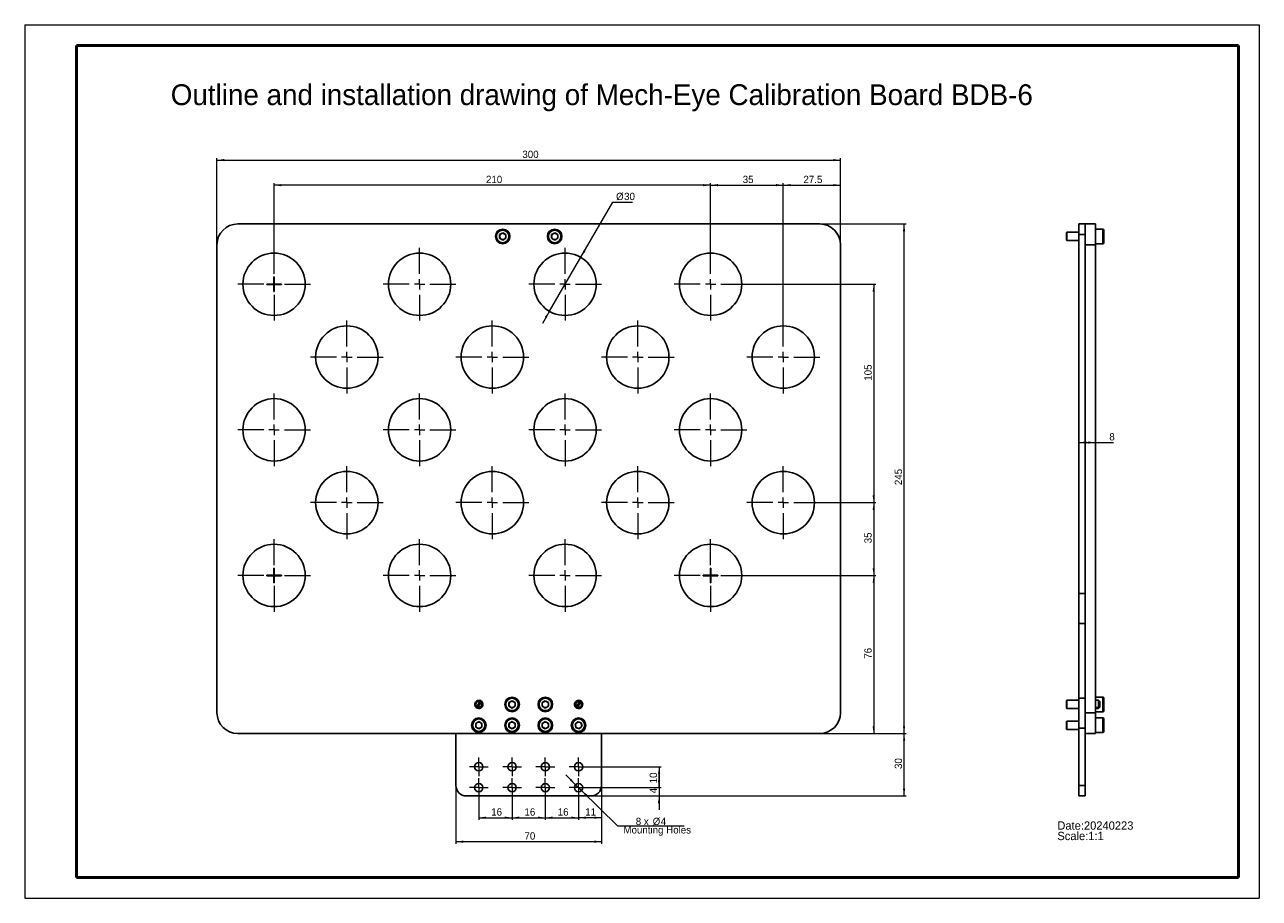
# Model space of a CAD drawing. Header units: millimetres. Extents: x 0 to 594, y 0 to 420.
import ezdxf

# ---------------------------------------------------------------- set-up
doc = ezdxf.new("R2010")
doc.units = ezdxf.units.MM
doc.layers.get('0').update_dxf_attribs({"lineweight": 18})
for name, color, linetype, lineweight in [('FORMAT', 7, 'Continuous', 18), ('LAYER1', 3, 'Continuous', 18), ('LAYER2', 2, 'Continuous', 18)]:
    doc.layers.add(name, color=color, linetype=linetype, lineweight=lineweight)
doc.styles.add('SLDTEXTSTYLE0', font='txt')
doc.styles.add('SLDTEXTSTYLE1', font='txt')
doc.dimstyles.new('SLDDIMSTYLE0', dxfattribs={"dimtxt": 3.5, "dimasz": 3.5, "dimexe": 0, "dimexo": 0.0625, "dimgap": 0.875, "dimtad": 1, "dimdec": 1, "dimrnd": 1e-09, "dimzin": 12, "dimdsep": 46, "dimtxsty": 'SLDTEXTSTYLE1', "dimcen": 0.09, "dimdle": 7, "dimadec": 0, "dimazin": 3, "dimtfac": 1, "dimtofl": 0, "dimtmove": 0, "dimatfit": 3, "dimfxl": 0, "dimfrac": 2, "dimtolj": 1, "dimarcsym": 0})
doc.dimstyles.new('SLDDIMSTYLE1', dxfattribs={"dimtxt": 3.5, "dimasz": 3.5, "dimexe": 0, "dimexo": 0.0625, "dimgap": 0.875, "dimtad": 1, "dimdec": 1, "dimrnd": 1e-09, "dimzin": 12, "dimdsep": 46, "dimtxsty": 'SLDTEXTSTYLE1', "dimcen": 0.09, "dimdle": 7, "dimadec": 0, "dimazin": 3, "dimtfac": 1, "dimtmove": 0, "dimatfit": 0, "dimfxl": 0, "dimfrac": 2, "dimtolj": 1, "dimarcsym": 0})
doc.dimstyles.new('SLDDIMSTYLE2', dxfattribs={"dimtxt": 3.5, "dimasz": 3.5, "dimexe": 0, "dimexo": 0.0625, "dimgap": 0.875, "dimtad": 0, "dimtih": 1, "dimtoh": 1, "dimdec": 1, "dimrnd": 1e-09, "dimzin": 12, "dimdsep": 46, "dimtxsty": 'SLDTEXTSTYLE1', "dimcen": 0, "dimdle": 7, "dimadec": 0, "dimazin": 3, "dimtfac": 1, "dimtmove": 0, "dimatfit": 3, "dimfxl": 0, "dimfrac": 2, "dimtolj": 1, "dimarcsym": 0})
doc.dimstyles.new('SLDDIMSTYLE3', dxfattribs={"dimtxt": 3.5, "dimasz": 3.5, "dimexe": 0, "dimexo": 0.0625, "dimgap": 0.875, "dimtad": 0, "dimtih": 1, "dimtoh": 1, "dimdec": 1, "dimrnd": 1e-09, "dimzin": 12, "dimdsep": 46, "dimtxsty": 'SLDTEXTSTYLE1', "dimcen": 0, "dimdle": 7, "dimadec": 0, "dimazin": 3, "dimtfac": 1, "dimtmove": 0, "dimatfit": 3, "dimfxl": 0, "dimfrac": 2, "dimtolj": 1, "dimarcsym": 0})

# ---------------------------------------------------------------- blocks, each defined once
blk = doc.blocks.new('SW_NOTE_0')
at = {"layer": 'FORMAT', "color": 0, "char_height": 4, "attachment_point": 1, "style": 'SLDTEXTSTYLE0'}
for s, insert, width in [('Date:20240223', (0, 4.65), 73.7079), ('Scale:1:1     ', (0, -0.35), 49.0337)]:
    blk.add_mtext(s, dxfattribs=dict(at, insert=insert, width=width))
blk = doc.blocks.new('*X3')
at = {"layer": 'FORMAT'}
for points in [[(207.49, 27.21), (210.99, 26.67), (210.99, 27.75)], [(277.49, 27.21), (273.99, 27.75), (273.99, 26.67)]]:
    blk.add_hatch(color=256, dxfattribs=at).paths.add_polyline_path(points, flags=0)
for p, q in [((207.49, 54.21), (207.49, 26.21)), ((277.49, 54.21), (277.49, 26.21)), ((277.49, 27.21), (207.49, 27.21))]:
    blk.add_line(p, q, dxfattribs=at)
at = {"layer": 'FORMAT', "insert": (240.46, 31.72), "char_height": 3.5, "width": 8.8771, "attachment_point": 1, "style": 'SLDTEXTSTYLE1'}
blk.add_mtext('70', dxfattribs=at)
blk = doc.blocks.new('*X4')
at = {"layer": 'FORMAT'}
for points in [[(218.49, 38.74), (221.99, 38.2), (221.99, 39.28)], [(234.49, 38.74), (230.99, 39.28), (230.99, 38.2)]]:
    blk.add_hatch(color=256, dxfattribs=at).paths.add_polyline_path(points, flags=0)
for p, q in [((218.49, 48.71), (218.49, 37.74)), ((234.49, 48.71), (234.49, 37.74)), ((218.49, 38.74), (234.49, 38.74))]:
    blk.add_line(p, q, dxfattribs=at)
at = {"layer": 'FORMAT', "insert": (224.46, 43.25), "char_height": 3.5, "width": 8.3687, "attachment_point": 1, "style": 'SLDTEXTSTYLE1'}
blk.add_mtext('16', dxfattribs=at)
blk = doc.blocks.new('*X5')
at = {"layer": 'FORMAT'}
for points in [[(234.49, 38.74), (237.99, 38.2), (237.99, 39.28)], [(250.49, 38.74), (246.99, 39.28), (246.99, 38.2)]]:
    blk.add_hatch(color=256, dxfattribs=at).paths.add_polyline_path(points, flags=0)
for p, q in [((234.49, 48.71), (234.49, 37.74)), ((250.49, 48.71), (250.49, 37.74)), ((234.49, 38.74), (250.49, 38.74))]:
    blk.add_line(p, q, dxfattribs=at)
at = {"layer": 'FORMAT', "insert": (240.46, 43.25), "char_height": 3.5, "width": 8.3687, "attachment_point": 1, "style": 'SLDTEXTSTYLE1'}
blk.add_mtext('16', dxfattribs=at)
blk = doc.blocks.new('*X6')
at = {"layer": 'FORMAT'}
for points in [[(250.49, 38.74), (253.99, 38.2), (253.99, 39.28)], [(266.49, 38.74), (262.99, 39.28), (262.99, 38.2)]]:
    blk.add_hatch(color=256, dxfattribs=at).paths.add_polyline_path(points, flags=0)
for p, q in [((250.49, 48.71), (250.49, 37.74)), ((266.49, 48.71), (266.49, 37.74)), ((250.49, 38.74), (266.49, 38.74))]:
    blk.add_line(p, q, dxfattribs=at)
at = {"layer": 'FORMAT', "insert": (256.46, 43.25), "char_height": 3.5, "width": 8.3687, "attachment_point": 1, "style": 'SLDTEXTSTYLE1'}
blk.add_mtext('16', dxfattribs=at)
blk = doc.blocks.new('*X7')
at = {"layer": 'FORMAT'}
for points in [[(305.22, 63.21), (304.68, 59.71), (305.76, 59.71)], [(305.22, 53.21), (305.76, 56.71), (304.68, 56.71)]]:
    blk.add_hatch(color=256, dxfattribs=at).paths.add_polyline_path(points, flags=0)
for p, q in [((270.99, 63.21), (306.22, 63.21)), ((305.22, 63.21), (305.22, 53.21)), ((270.99, 53.21), (306.22, 53.21))]:
    blk.add_line(p, q, dxfattribs=at)
at = {"layer": 'FORMAT', "insert": (300.71, 55.28), "char_height": 3.5, "width": 8.3687, "attachment_point": 1, "rotation": 90, "style": 'SLDTEXTSTYLE1'}
blk.add_mtext('10', dxfattribs=at)
blk = doc.blocks.new('*X8')
at = {"layer": 'FORMAT'}
for points in [[(305.18, 53.21), (305.71, 56.71), (304.64, 56.71)], [(305.18, 49.21), (304.64, 45.71), (305.71, 45.71)]]:
    blk.add_hatch(color=256, dxfattribs=at).paths.add_polyline_path(points, flags=0)
for p, q in [((305.18, 53.21), (305.18, 59.94)), ((270.99, 53.21), (306.18, 53.21)), ((272.49, 49.21), (306.18, 49.21)), ((305.18, 53.21), (305.18, 49.21)), ((305.18, 49.21), (305.18, 42.48))]:
    blk.add_line(p, q, dxfattribs=at)
at = {"layer": 'FORMAT', "insert": (300.66, 50.51), "char_height": 3.5, "width": 6.9218, "attachment_point": 1, "rotation": 90, "style": 'SLDTEXTSTYLE1'}
blk.add_mtext('4', dxfattribs=at)
blk = doc.blocks.new('*X9')
at = {"layer": 'FORMAT'}
for points in [[(423.1, 79.21), (422.56, 75.71), (423.64, 75.71)], [(423.1, 49.21), (423.64, 52.71), (422.56, 52.71)]]:
    blk.add_hatch(color=256, dxfattribs=at).paths.add_polyline_path(points, flags=0)
for p, q in [((382.49, 79.21), (424.1, 79.21)), ((423.1, 49.21), (423.1, 79.21)), ((272.49, 49.21), (424.1, 49.21))]:
    blk.add_line(p, q, dxfattribs=at)
at = {"layer": 'FORMAT', "insert": (418.59, 62.17), "char_height": 3.5, "width": 8.9162, "attachment_point": 1, "rotation": 90, "style": 'SLDTEXTSTYLE1'}
blk.add_mtext('30', dxfattribs=at)
blk = doc.blocks.new('*X10')
at = {"layer": 'FORMAT'}
for points in [[(423.08, 324.21), (422.54, 320.71), (423.62, 320.71)], [(423.08, 79.21), (423.62, 82.71), (422.54, 82.71)]]:
    blk.add_hatch(color=256, dxfattribs=at).paths.add_polyline_path(points, flags=0)
for p, q in [((382.49, 324.21), (424.08, 324.21)), ((423.08, 79.21), (423.08, 324.21)), ((382.49, 79.21), (424.08, 79.21))]:
    blk.add_line(p, q, dxfattribs=at)
at = {"layer": 'FORMAT', "insert": (418.57, 198.65), "char_height": 3.5, "width": 13.8827, "attachment_point": 1, "rotation": 90, "style": 'SLDTEXTSTYLE1'}
blk.add_mtext('245', dxfattribs=at)
blk = doc.blocks.new('*X11')
at = {"layer": 'FORMAT'}
for points in [[(408.49, 190.21), (407.95, 186.71), (409.03, 186.71)], [(408.49, 155.21), (409.03, 158.71), (407.95, 158.71)]]:
    blk.add_hatch(color=256, dxfattribs=at).paths.add_polyline_path(points, flags=0)
for p, q in [((382.49, 190.21), (409.49, 190.21)), ((408.49, 190.21), (408.49, 155.21)), ((347.49, 155.21), (409.49, 155.21))]:
    blk.add_line(p, q, dxfattribs=at)
at = {"layer": 'FORMAT', "insert": (403.98, 170.67), "char_height": 3.5, "width": 8.7989, "attachment_point": 1, "rotation": 90, "style": 'SLDTEXTSTYLE1'}
blk.add_mtext('35', dxfattribs=at)
blk = doc.blocks.new('*X12')
at = {"layer": 'FORMAT'}
for points in [[(408.49, 155.21), (407.95, 151.71), (409.03, 151.71)], [(408.49, 79.21), (409.03, 82.71), (407.95, 82.71)]]:
    blk.add_hatch(color=256, dxfattribs=at).paths.add_polyline_path(points, flags=0)
for p, q in [((347.49, 155.21), (409.49, 155.21)), ((408.49, 155.21), (408.49, 79.21)), ((382.49, 79.21), (409.49, 79.21))]:
    blk.add_line(p, q, dxfattribs=at)
at = {"layer": 'FORMAT', "insert": (403.98, 115.17), "char_height": 3.5, "width": 8.8771, "attachment_point": 1, "rotation": 90, "style": 'SLDTEXTSTYLE1'}
blk.add_mtext('76', dxfattribs=at)
blk = doc.blocks.new('*X13')
at = {"layer": 'FORMAT'}
for points in [[(265.07, 54.61), (262.95, 57.45), (262.2, 56.69)], [(267.92, 51.81), (270.03, 48.96), (270.79, 49.73)]]:
    blk.add_hatch(color=256, dxfattribs=at).paths.add_polyline_path(points, flags=0)
for p, q in [((265.07, 54.61), (260.28, 59.34)), ((265.07, 54.61), (267.92, 51.81)), ((267.92, 51.81), (285.18, 34.78)), ((285.18, 34.78), (317.32, 34.78))]:
    blk.add_line(p, q, dxfattribs=at)
at = {"layer": 'FORMAT', "char_height": 3.5, "attachment_point": 1, "style": 'SLDTEXTSTYLE1'}
for s, insert, width in [('8 x ', (294, 38.72), 14.1564), ('%%C', (302.15, 38.72), 4.6927), ('4', (306.02, 38.72), 4.3017), (' Mounting Holes', (286.77, 34.65), 74.3408)]:
    blk.add_mtext(s, dxfattribs=dict(at, insert=insert, width=width))
blk = doc.blocks.new('*X14')
at = {"layer": 'FORMAT'}
for points in [[(329.99, 342.86), (333.49, 342.32), (333.49, 343.4)], [(364.99, 342.86), (361.49, 343.4), (361.49, 342.32)]]:
    blk.add_hatch(color=256, dxfattribs=at).paths.add_polyline_path(points, flags=0)
for p, q in [((329.99, 312.71), (329.99, 343.86)), ((329.99, 342.86), (364.99, 342.86)), ((364.99, 277.71), (364.99, 343.86))]:
    blk.add_line(p, q, dxfattribs=at)
at = {"layer": 'FORMAT', "insert": (345.46, 347.37), "char_height": 3.5, "width": 8.7989, "attachment_point": 1, "style": 'SLDTEXTSTYLE1'}
blk.add_mtext('35', dxfattribs=at)
blk = doc.blocks.new('*X15')
at = {"layer": 'FORMAT'}
for points in [[(267.53, 308.18), (269.76, 310.93), (268.83, 311.47)], [(252.45, 282.24), (250.23, 279.49), (251.16, 278.95)]]:
    blk.add_hatch(color=256, dxfattribs=at).paths.add_polyline_path(points, flags=0)
for p, q in [((267.53, 308.18), (282.94, 334.68)), ((282.94, 334.68), (292.48, 334.68)), ((252.45, 282.24), (267.53, 308.18)), ((252.45, 282.24), (249.07, 276.42))]:
    blk.add_line(p, q, dxfattribs=at)
at = {"layer": 'FORMAT', "char_height": 3.5, "attachment_point": 1, "style": 'SLDTEXTSTYLE1'}
for s, insert, width in [('%%C', (284.53, 339.19), 4.6927), ('30', (288.4, 339.19), 8.9162)]:
    blk.add_mtext(s, dxfattribs=dict(at, insert=insert, width=width))
blk = doc.blocks.new('*X16')
at = {"layer": 'FORMAT'}
for points in [[(266.49, 38.74), (269.99, 38.2), (269.99, 39.28)], [(277.49, 38.74), (273.99, 39.28), (273.99, 38.2)]]:
    blk.add_hatch(color=256, dxfattribs=at).paths.add_polyline_path(points, flags=0)
for p, q in [((277.49, 54.21), (277.49, 37.74)), ((266.49, 48.71), (266.49, 37.74)), ((277.49, 38.74), (266.49, 38.74))]:
    blk.add_line(p, q, dxfattribs=at)
at = {"layer": 'FORMAT', "insert": (269.67, 43.25), "char_height": 3.5, "width": 7.8603, "attachment_point": 1, "style": 'SLDTEXTSTYLE1'}
blk.add_mtext('11', dxfattribs=at)
blk = doc.blocks.new('*X17')
at = {"layer": 'FORMAT'}
for points in [[(364.99, 342.86), (368.49, 342.32), (368.49, 343.4)], [(392.49, 342.86), (388.99, 343.4), (388.99, 342.32)]]:
    blk.add_hatch(color=256, dxfattribs=at).paths.add_polyline_path(points, flags=0)
for p, q in [((364.99, 277.71), (364.99, 343.86)), ((364.99, 342.86), (392.49, 342.86)), ((392.49, 314.21), (392.49, 343.86))]:
    blk.add_line(p, q, dxfattribs=at)
at = {"layer": 'FORMAT', "insert": (374.67, 347.37), "char_height": 3.5, "width": 18.8883, "attachment_point": 1, "style": 'SLDTEXTSTYLE1'}
blk.add_mtext('27.5', dxfattribs=at)
blk = doc.blocks.new('*X18')
at = {"layer": 'FORMAT'}
for points in [[(119.99, 342.86), (123.49, 342.32), (123.49, 343.4)], [(329.99, 342.86), (326.49, 343.4), (326.49, 342.32)]]:
    blk.add_hatch(color=256, dxfattribs=at).paths.add_polyline_path(points, flags=0)
for p, q in [((119.99, 312.71), (119.99, 343.86)), ((329.99, 342.86), (119.99, 342.86)), ((329.99, 312.71), (329.99, 343.86))]:
    blk.add_line(p, q, dxfattribs=at)
at = {"layer": 'FORMAT', "insert": (221.94, 347.37), "char_height": 3.5, "width": 14, "attachment_point": 1, "style": 'SLDTEXTSTYLE1'}
blk.add_mtext('210', dxfattribs=at)
blk = doc.blocks.new('*X19')
at = {"layer": 'FORMAT'}
for points in [[(92.49, 354.9), (95.99, 354.37), (95.99, 355.44)], [(392.49, 354.9), (388.99, 355.44), (388.99, 354.37)]]:
    blk.add_hatch(color=256, dxfattribs=at).paths.add_polyline_path(points, flags=0)
for p, q in [((92.49, 314.21), (92.49, 355.9)), ((92.49, 354.9), (392.49, 354.9)), ((392.49, 314.21), (392.49, 355.9))]:
    blk.add_line(p, q, dxfattribs=at)
at = {"layer": 'FORMAT', "insert": (239.44, 359.42), "char_height": 3.5, "width": 13.9218, "attachment_point": 1, "style": 'SLDTEXTSTYLE1'}
blk.add_mtext('300', dxfattribs=at)
blk = doc.blocks.new('*X20')
at = {"layer": 'FORMAT'}
for points in [[(408.49, 295.21), (407.95, 291.71), (409.03, 291.71)], [(408.49, 190.21), (409.03, 193.71), (407.95, 193.71)]]:
    blk.add_hatch(color=256, dxfattribs=at).paths.add_polyline_path(points, flags=0)
for p, q in [((347.49, 295.21), (409.49, 295.21)), ((408.49, 295.21), (408.49, 190.21)), ((382.49, 190.21), (409.49, 190.21))]:
    blk.add_line(p, q, dxfattribs=at)
at = {"layer": 'FORMAT', "insert": (403.98, 248.84), "char_height": 3.5, "width": 13.257, "attachment_point": 1, "rotation": 90, "style": 'SLDTEXTSTYLE1'}
blk.add_mtext('105', dxfattribs=at)
blk = doc.blocks.new('SW_CENTERMARKSYMBOL_0')
at = {"layer": 'FORMAT', "color": 0}
for p, q in [((0, 5), (0, 17.5)), ((-5, 0), (-17.5, 0)), ((0, 0), (-2.5, 0)), ((0, 0), (0, 2.5)), ((0, 0), (0, -2.5)), ((0, 0), (2.5, 0)), ((5, 0), (17.5, 0)), ((0, -5), (0, -17.5))]:
    blk.add_line(p, q, dxfattribs=at)
blk = doc.blocks.new('SW_CENTERMARKSYMBOL_1')
at = {"layer": 'FORMAT', "color": 0}
for p, q in [((0, 5), (0, 17.5)), ((-5, 0), (-17.5, 0)), ((0, 0), (-2.5, 0)), ((0, 0), (0, 2.5)), ((0, 0), (0, -2.5)), ((0, 0), (2.5, 0)), ((5, 0), (17.5, 0)), ((0, -5), (0, -17.5))]:
    blk.add_line(p, q, dxfattribs=at)
blk = doc.blocks.new('SW_CENTERMARKSYMBOL_2')
at = {"layer": 'FORMAT', "color": 0}
for p, q in [((0, 5), (0, 17.5)), ((-5, 0), (-17.5, 0)), ((0, 0), (-2.5, 0)), ((0, 0), (0, 2.5)), ((0, 0), (0, -2.5)), ((0, 0), (2.5, 0)), ((5, 0), (17.5, 0)), ((0, -5), (0, -17.5))]:
    blk.add_line(p, q, dxfattribs=at)
blk = doc.blocks.new('SW_CENTERMARKSYMBOL_3')
at = {"layer": 'FORMAT', "color": 0}
for p, q in [((0, 5), (0, 17.5)), ((-5, 0), (-17.5, 0)), ((0, 0), (-2.5, 0)), ((0, 0), (0, 2.5)), ((0, 0), (0, -2.5)), ((0, 0), (2.5, 0)), ((5, 0), (17.5, 0)), ((0, -5), (0, -17.5))]:
    blk.add_line(p, q, dxfattribs=at)
blk = doc.blocks.new('SW_CENTERMARKSYMBOL_4')
at = {"layer": 'FORMAT', "color": 0}
for p, q in [((0, 5), (0, 17.5)), ((-5, 0), (-17.5, 0)), ((0, 0), (-2.5, 0)), ((0, 0), (0, 2.5)), ((0, 0), (0, -2.5)), ((0, 0), (2.5, 0)), ((5, 0), (17.5, 0)), ((0, -5), (0, -17.5))]:
    blk.add_line(p, q, dxfattribs=at)
blk = doc.blocks.new('SW_CENTERMARKSYMBOL_5')
at = {"layer": 'FORMAT', "color": 0}
for p, q in [((0, 5), (0, 17.5)), ((-5, 0), (-17.5, 0)), ((0, 0), (-2.5, 0)), ((0, 0), (0, 2.5)), ((0, 0), (0, -2.5)), ((0, 0), (2.5, 0)), ((5, 0), (17.5, 0)), ((0, -5), (0, -17.5))]:
    blk.add_line(p, q, dxfattribs=at)
blk = doc.blocks.new('SW_CENTERMARKSYMBOL_6')
at = {"layer": 'FORMAT', "color": 0}
for p, q in [((0, 5), (0, 17.5)), ((-5, 0), (-17.5, 0)), ((0, 0), (-2.5, 0)), ((0, 0), (0, 2.5)), ((0, 0), (0, -2.5)), ((0, 0), (2.5, 0)), ((5, 0), (17.5, 0)), ((0, -5), (0, -17.5))]:
    blk.add_line(p, q, dxfattribs=at)
blk = doc.blocks.new('SW_CENTERMARKSYMBOL_7')
at = {"layer": 'FORMAT', "color": 0}
for p, q in [((0, 5), (0, 17.5)), ((-5, 0), (-17.5, 0)), ((0, 0), (-2.5, 0)), ((0, 0), (0, 2.5)), ((0, 0), (0, -2.5)), ((0, 0), (2.5, 0)), ((5, 0), (17.5, 0)), ((0, -5), (0, -17.5))]:
    blk.add_line(p, q, dxfattribs=at)
blk = doc.blocks.new('SW_CENTERMARKSYMBOL_8')
at = {"layer": 'FORMAT', "color": 0}
for p, q in [((0, 5), (0, 17.5)), ((-5, 0), (-17.5, 0)), ((0, 0), (-2.5, 0)), ((0, 0), (0, 2.5)), ((0, 0), (0, -2.5)), ((0, 0), (2.5, 0)), ((5, 0), (17.5, 0)), ((0, -5), (0, -17.5))]:
    blk.add_line(p, q, dxfattribs=at)
blk = doc.blocks.new('SW_CENTERMARKSYMBOL_9')
at = {"layer": 'FORMAT', "color": 0}
for p, q in [((0, 5), (0, 17.5)), ((-5, 0), (-17.5, 0)), ((0, 0), (-2.5, 0)), ((0, 0), (0, 2.5)), ((0, 0), (0, -2.5)), ((0, 0), (2.5, 0)), ((5, 0), (17.5, 0)), ((0, -5), (0, -17.5))]:
    blk.add_line(p, q, dxfattribs=at)
blk = doc.blocks.new('SW_CENTERMARKSYMBOL_10')
at = {"layer": 'FORMAT', "color": 0}
for p, q in [((0, 5), (0, 17.5)), ((-5, 0), (-17.5, 0)), ((0, 0), (-2.5, 0)), ((0, 0), (0, 2.5)), ((0, 0), (0, -2.5)), ((0, 0), (2.5, 0)), ((5, 0), (17.5, 0)), ((0, -5), (0, -17.5))]:
    blk.add_line(p, q, dxfattribs=at)
blk = doc.blocks.new('SW_CENTERMARKSYMBOL_11')
at = {"layer": 'FORMAT', "color": 0}
for p, q in [((0, 5), (0, 17.5)), ((-5, 0), (-17.5, 0)), ((0, 0), (-2.5, 0)), ((0, 0), (0, 2.5)), ((0, 0), (0, -2.5)), ((0, 0), (2.5, 0)), ((5, 0), (17.5, 0)), ((0, -5), (0, -17.5))]:
    blk.add_line(p, q, dxfattribs=at)
blk = doc.blocks.new('SW_CENTERMARKSYMBOL_12')
at = {"layer": 'FORMAT', "color": 0}
for p, q in [((0, 5), (0, 17.5)), ((-5, 0), (-17.5, 0)), ((0, 0), (-2.5, 0)), ((0, 0), (0, 2.5)), ((0, 0), (0, -2.5)), ((0, 0), (2.5, 0)), ((5, 0), (17.5, 0)), ((0, -5), (0, -17.5))]:
    blk.add_line(p, q, dxfattribs=at)
blk = doc.blocks.new('SW_CENTERMARKSYMBOL_13')
at = {"layer": 'FORMAT', "color": 0}
for p, q in [((0, 5), (0, 17.5)), ((-5, 0), (-17.5, 0)), ((0, 0), (-2.5, 0)), ((0, 0), (0, 2.5)), ((0, 0), (0, -2.5)), ((0, 0), (2.5, 0)), ((5, 0), (17.5, 0)), ((0, -5), (0, -17.5))]:
    blk.add_line(p, q, dxfattribs=at)
blk = doc.blocks.new('SW_CENTERMARKSYMBOL_14')
at = {"layer": 'FORMAT', "color": 0}
for p, q in [((0, 5), (0, 17.5)), ((-5, 0), (-17.5, 0)), ((0, 0), (-2.5, 0)), ((0, 0), (0, 2.5)), ((0, 0), (0, -2.5)), ((0, 0), (2.5, 0)), ((5, 0), (17.5, 0)), ((0, -5), (0, -17.5))]:
    blk.add_line(p, q, dxfattribs=at)
blk = doc.blocks.new('SW_CENTERMARKSYMBOL_15')
at = {"layer": 'FORMAT', "color": 0}
for p, q in [((0, 5), (0, 17.5)), ((-5, 0), (-17.5, 0)), ((0, 0), (-2.5, 0)), ((0, 0), (0, 2.5)), ((0, 0), (0, -2.5)), ((0, 0), (2.5, 0)), ((5, 0), (17.5, 0)), ((0, -5), (0, -17.5))]:
    blk.add_line(p, q, dxfattribs=at)
blk = doc.blocks.new('SW_CENTERMARKSYMBOL_16')
at = {"layer": 'FORMAT', "color": 0}
for p, q in [((0, 5), (0, 17.5)), ((-5, 0), (-17.5, 0)), ((0, 0), (-2.5, 0)), ((0, 0), (0, 2.5)), ((0, 0), (0, -2.5)), ((0, 0), (2.5, 0)), ((5, 0), (17.5, 0)), ((0, -5), (0, -17.5))]:
    blk.add_line(p, q, dxfattribs=at)
blk = doc.blocks.new('SW_CENTERMARKSYMBOL_17')
at = {"layer": 'FORMAT', "color": 0}
for p, q in [((0, 5), (0, 17.5)), ((-5, 0), (-17.5, 0)), ((0, 0), (-2.5, 0)), ((0, 0), (0, 2.5)), ((0, 0), (0, -2.5)), ((0, 0), (2.5, 0)), ((5, 0), (17.5, 0)), ((0, -5), (0, -17.5))]:
    blk.add_line(p, q, dxfattribs=at)
blk = doc.blocks.new('SW_CENTERMARKSYMBOL_18')
at = {"layer": 'FORMAT', "color": 0}
for p, q in [((0, 5), (0, 17.5)), ((-5, 0), (-17.5, 0)), ((0, 0), (-2.5, 0)), ((0, 0), (0, 2.5)), ((0, 0), (0, -2.5)), ((0, 0), (2.5, 0)), ((5, 0), (17.5, 0)), ((0, -5), (0, -17.5))]:
    blk.add_line(p, q, dxfattribs=at)
blk = doc.blocks.new('SW_CENTERMARKSYMBOL_19')
at = {"layer": 'FORMAT', "color": 0}
for p, q in [((0, 5), (0, 17.5)), ((-5, 0), (-17.5, 0)), ((0, 0), (-2.5, 0)), ((0, 0), (0, 2.5)), ((0, 0), (0, -2.5)), ((0, 0), (2.5, 0)), ((5, 0), (17.5, 0)), ((0, -5), (0, -17.5))]:
    blk.add_line(p, q, dxfattribs=at)
blk = doc.blocks.new('SW_CENTERMARKSYMBOL_20')
at = {"layer": 'FORMAT', "color": 0}
for p, q in [((-2.5, 0), (-4.5, 0)), ((0, 0), (-2.5, 0)), ((0, 2.5), (0, 4.5)), ((0, 0), (0, 2.5)), ((0, 0), (0, -2.5)), ((0, 0), (2.5, 0)), ((2.5, 0), (4.5, 0)), ((0, -2.5), (0, -4.5))]:
    blk.add_line(p, q, dxfattribs=at)
blk = doc.blocks.new('SW_CENTERMARKSYMBOL_21')
at = {"layer": 'FORMAT', "color": 0}
for p, q in [((-2.5, 0), (-4.5, 0)), ((0, 0), (-2.5, 0)), ((0, 2.5), (0, 4.5)), ((0, 0), (0, 2.5)), ((0, 0), (0, -2.5)), ((0, 0), (2.5, 0)), ((2.5, 0), (4.5, 0)), ((0, -2.5), (0, -4.5))]:
    blk.add_line(p, q, dxfattribs=at)
blk = doc.blocks.new('SW_CENTERMARKSYMBOL_22')
at = {"layer": 'FORMAT', "color": 0}
for p, q in [((-2.5, 0), (-4.5, 0)), ((0, 0), (-2.5, 0)), ((0, 2.5), (0, 4.5)), ((0, 0), (0, 2.5)), ((0, 0), (0, -2.5)), ((0, 0), (2.5, 0)), ((2.5, 0), (4.5, 0)), ((0, -2.5), (0, -4.5))]:
    blk.add_line(p, q, dxfattribs=at)
blk = doc.blocks.new('SW_CENTERMARKSYMBOL_23')
at = {"layer": 'FORMAT', "color": 0}
for p, q in [((-2.5, 0), (-4.5, 0)), ((0, 0), (-2.5, 0)), ((0, 2.5), (0, 4.5)), ((0, 0), (0, 2.5)), ((0, 0), (0, -2.5)), ((0, 0), (2.5, 0)), ((2.5, 0), (4.5, 0)), ((0, -2.5), (0, -4.5))]:
    blk.add_line(p, q, dxfattribs=at)
blk = doc.blocks.new('SW_CENTERMARKSYMBOL_24')
at = {"layer": 'FORMAT', "color": 0}
for p, q in [((-2.5, 0), (-4.5, 0)), ((0, 0), (-2.5, 0)), ((0, 2.5), (0, 4.5)), ((0, 0), (0, 2.5)), ((0, 0), (0, -2.5)), ((0, 0), (2.5, 0)), ((2.5, 0), (4.5, 0)), ((0, -2.5), (0, -4.5))]:
    blk.add_line(p, q, dxfattribs=at)
blk = doc.blocks.new('SW_CENTERMARKSYMBOL_25')
at = {"layer": 'FORMAT', "color": 0}
for p, q in [((-2.5, 0), (-4.5, 0)), ((0, 0), (-2.5, 0)), ((0, 2.5), (0, 4.5)), ((0, 0), (0, 2.5)), ((0, 0), (0, -2.5)), ((0, 0), (2.5, 0)), ((2.5, 0), (4.5, 0)), ((0, -2.5), (0, -4.5))]:
    blk.add_line(p, q, dxfattribs=at)
blk = doc.blocks.new('SW_CENTERMARKSYMBOL_26')
at = {"layer": 'FORMAT', "color": 0}
for p, q in [((-2.5, 0), (-4.5, 0)), ((0, 0), (-2.5, 0)), ((0, 2.5), (0, 4.5)), ((0, 0), (0, 2.5)), ((0, 0), (0, -2.5)), ((0, 0), (2.5, 0)), ((2.5, 0), (4.5, 0)), ((0, -2.5), (0, -4.5))]:
    blk.add_line(p, q, dxfattribs=at)
blk = doc.blocks.new('SW_CENTERMARKSYMBOL_27')
at = {"layer": 'FORMAT', "color": 0}
for p, q in [((-2.5, 0), (-4.5, 0)), ((0, 0), (-2.5, 0)), ((0, 2.5), (0, 4.5)), ((0, 0), (0, 2.5)), ((0, 0), (0, -2.5)), ((0, 0), (2.5, 0)), ((2.5, 0), (4.5, 0)), ((0, -2.5), (0, -4.5))]:
    blk.add_line(p, q, dxfattribs=at)
blk = doc.blocks.new('*X49')
at = {"layer": 'FORMAT'}
for points in [[(507.22, 219.12), (510.72, 218.58), (510.72, 219.66)], [(515.22, 219.12), (511.72, 219.66), (511.72, 218.58)]]:
    blk.add_hatch(color=256, dxfattribs=at).paths.add_polyline_path(points, flags=0)
for p, q in [((507.22, 219.12), (515.22, 219.12)), ((515.22, 219.12), (523.88, 219.12))]:
    blk.add_line(p, q, dxfattribs=at)
at = {"layer": 'FORMAT', "insert": (521.84, 223.63), "char_height": 3.5, "width": 3.9888, "attachment_point": 1, "style": 'SLDTEXTSTYLE1'}
blk.add_mtext('8', dxfattribs=at)

msp = doc.modelspace()

# ---------------------------------------------------------------- linework, layer by layer
at = {"color": 7, "linetype": 'Continuous', "lineweight": 25}
for p, q in [((382.49, 324.21), (102.49, 324.21)), ((510.22, 324.21), (507.22, 324.21)), ((507.22, 324.21), (507.22, 319.21)), ((515.22, 324.21), (510.22, 324.21)), ((510.22, 324.21), (510.22, 314.21)), ((515.22, 314.21), (515.22, 324.21)), ((518.72, 321.71), (515.22, 321.71)), ((519.22, 321.21), (519.22, 315.21)), ((228.49, 319.08), (229.99, 319.94)), ((228.49, 317.34), (228.49, 319.08)), ((229.99, 316.48), (228.49, 317.34)), ((229.99, 319.94), (231.49, 319.08)), ((231.49, 317.34), (229.99, 316.48)), ((231.49, 319.08), (231.49, 317.34)), ((253.49, 319.08), (254.99, 319.94)), ((253.49, 317.34), (253.49, 319.08)), ((254.99, 316.48), (253.49, 317.34)), ((254.99, 319.94), (256.49, 319.08)), ((256.49, 317.34), (254.99, 316.48)), ((256.49, 319.08), (256.49, 317.34)), ((501.42, 320.21), (501.22, 320.01)), ((501.22, 316.41), (501.22, 320.01)), ((501.22, 316.41), (501.42, 316.21)), ((507.22, 320.21), (501.42, 320.21)), ((501.42, 320.21), (501.42, 316.21)), ((501.42, 316.21), (507.22, 316.21)), ((507.22, 319.21), (510.22, 319.21)), ((507.22, 146.55), (507.22, 319.21)), ((92.49, 314.21), (92.49, 89.21)), ((392.49, 89.21), (392.49, 314.21)), ((510.22, 314.21), (510.22, 89.21)), ((510.22, 314.21), (515.22, 314.21)), ((515.22, 314.71), (518.72, 314.71)), ((515.22, 314.21), (515.22, 89.21)), ((119.89, 295.31), (119.89, 298.71)), ((119.89, 298.71), (120.09, 298.71)), ((120.09, 298.71), (120.09, 295.31)), ((116.49, 295.11), (116.49, 295.31)), ((116.49, 295.31), (119.89, 295.31)), ((119.89, 295.11), (116.49, 295.11)), ((119.89, 291.71), (119.89, 295.11)), ((120.09, 291.71), (119.89, 291.71)), ((120.09, 295.31), (123.49, 295.31)), ((120.09, 295.11), (120.09, 291.71)), ((123.49, 295.11), (120.09, 295.11)), ((123.49, 295.31), (123.49, 295.11)), ((116.49, 155.11), (116.49, 155.31)), ((116.49, 155.31), (119.89, 155.31)), ((119.89, 155.11), (116.49, 155.11)), ((119.89, 155.31), (119.89, 158.71)), ((119.89, 158.71), (120.09, 158.71)), ((119.89, 151.71), (119.89, 155.11)), ((120.09, 158.71), (120.09, 155.31)), ((120.09, 155.31), (123.49, 155.31)), ((120.09, 155.11), (120.09, 151.71)), ((123.49, 155.11), (120.09, 155.11)), ((123.49, 155.31), (123.49, 155.11)), ((326.49, 155.11), (326.49, 155.31)), ((326.49, 155.31), (329.89, 155.31)), ((329.89, 155.11), (326.49, 155.11)), ((329.89, 158.71), (330.09, 158.71)), ((329.89, 155.31), (329.89, 158.71)), ((329.89, 151.71), (329.89, 155.11)), ((330.09, 158.71), (330.09, 155.31)), ((330.09, 155.31), (333.49, 155.31)), ((333.49, 155.11), (330.09, 155.11)), ((330.09, 155.11), (330.09, 151.71)), ((333.49, 155.31), (333.49, 155.11)), ((120.09, 151.71), (119.89, 151.71)), ((330.09, 151.71), (329.89, 151.71)), ((507.22, 146.55), (510.22, 146.55)), ((507.22, 132.18), (507.22, 146.55)), ((507.22, 132.18), (510.22, 132.18)), ((507.22, 96.24), (507.22, 132.18)), ((501.42, 95.21), (501.22, 95.01)), ((507.22, 95.21), (501.42, 95.21)), ((501.42, 95.21), (501.42, 91.21)), ((510.22, 96.24), (507.22, 96.24)), ((507.22, 96.24), (507.22, 81.87)), ((518.72, 96.71), (515.22, 96.71)), ((516.62, 95.21), (515.22, 95.21)), ((517.22, 94.61), (516.62, 95.21)), ((516.62, 91.72), (516.62, 95.21)), ((519.22, 96.21), (519.22, 90.21)), ((217.49, 92.23), (217.16, 91.72)), ((217.66, 91.39), (217.16, 91.72)), ((218.99, 94.52), (217.49, 92.23)), ((217.66, 91.39), (218, 91.9)), ((219.49, 94.19), (218, 91.9)), ((219.32, 95.03), (218.99, 94.52)), ((219.32, 95.03), (219.83, 94.7)), ((219.49, 94.19), (219.83, 94.7)), ((232.99, 94.08), (234.49, 94.94)), ((232.99, 92.34), (232.99, 94.08)), ((234.49, 91.48), (232.99, 92.34)), ((234.49, 94.94), (235.99, 94.08)), ((235.99, 92.34), (234.49, 91.48)), ((235.99, 94.08), (235.99, 92.34)), ((248.99, 94.08), (250.49, 94.94)), ((248.99, 92.34), (248.99, 94.08)), ((250.49, 91.48), (248.99, 92.34)), ((250.49, 94.94), (251.99, 94.08)), ((251.99, 92.34), (250.49, 91.48)), ((251.99, 94.08), (251.99, 92.34)), ((265.49, 92.23), (265.16, 91.72)), ((265.67, 91.39), (265.16, 91.72)), ((266.99, 94.52), (265.49, 92.23)), ((265.66, 91.39), (266, 91.9)), ((267.49, 94.19), (266, 91.9)), ((267.32, 95.03), (266.99, 94.52)), ((267.32, 95.03), (267.83, 94.7)), ((267.49, 94.19), (267.83, 94.7)), ((501.22, 91.41), (501.22, 95.01)), ((501.22, 91.41), (501.42, 91.21)), ((501.42, 91.21), (507.22, 91.21)), ((515.22, 89.21), (510.22, 89.21)), ((510.22, 89.21), (510.22, 79.21)), ((515.22, 91.72), (516.62, 91.72)), ((516.62, 91.39), (515.22, 91.39)), ((515.22, 91.21), (516.62, 91.21)), ((515.22, 89.71), (518.72, 89.71)), ((515.22, 79.21), (515.22, 89.21)), ((517.22, 92.23), (516.62, 91.72)), ((516.62, 91.21), (517.22, 91.81)), ((516.62, 91.21), (516.62, 91.39)), ((517.22, 94.61), (517.22, 92.23)), ((517.22, 92.23), (517.22, 91.9)), ((517.22, 91.9), (517.22, 91.81)), ((216.99, 84.08), (218.49, 84.94)), ((216.99, 82.34), (216.99, 84.08)), ((218.49, 84.94), (219.99, 84.08)), ((219.99, 84.08), (219.99, 82.34)), ((232.99, 84.08), (234.49, 84.94)), ((232.99, 82.34), (232.99, 84.08)), ((234.49, 84.94), (235.99, 84.08)), ((235.99, 84.08), (235.99, 82.34)), ((248.99, 84.08), (250.49, 84.94)), ((248.99, 82.34), (248.99, 84.08)), ((250.49, 84.94), (251.99, 84.08)), ((251.99, 84.08), (251.99, 82.34)), ((264.83, 83.68), (266.07, 84.89)), ((265.25, 82), (264.83, 83.68)), ((266.07, 84.89), (267.74, 84.42)), ((267.74, 84.42), (268.16, 82.74)), ((501.42, 85.21), (501.22, 85.01)), ((501.22, 81.41), (501.22, 85.01)), ((507.22, 85.21), (501.42, 85.21)), ((501.42, 85.21), (501.42, 81.21)), ((518.72, 86.71), (515.22, 86.71)), ((519.22, 86.21), (519.22, 80.21)), ((102.49, 79.21), (382.49, 79.21)), ((207.49, 79.21), (207.49, 54.21)), ((218.49, 81.48), (216.99, 82.34)), ((219.99, 82.34), (218.49, 81.48)), ((234.49, 81.48), (232.99, 82.34)), ((235.99, 82.34), (234.49, 81.48)), ((250.49, 81.48), (248.99, 82.34)), ((251.99, 82.34), (250.49, 81.48)), ((266.92, 81.53), (265.25, 82)), ((268.16, 82.74), (266.92, 81.53)), ((277.49, 54.21), (277.49, 79.21)), ((501.22, 81.41), (501.42, 81.21)), ((501.42, 81.21), (507.22, 81.21)), ((507.22, 81.87), (510.22, 81.87)), ((507.22, 54.21), (507.22, 81.87)), ((510.22, 79.21), (515.22, 79.21)), ((510.22, 79.21), (510.22, 54.21)), ((515.22, 79.71), (518.72, 79.71)), ((510.22, 54.21), (507.22, 54.21)), ((507.22, 54.21), (507.22, 49.21)), ((510.22, 54.21), (510.22, 49.21)), ((212.49, 49.21), (272.49, 49.21)), ((507.22, 49.21), (510.22, 49.21))]:
    msp.add_line(p, q, dxfattribs=at)
at = {"color": 1, "linetype": 'Continuous', "lineweight": 25}
for p, q in [((518.72, 314.71), (518.72, 321.71)), ((518.72, 89.71), (518.72, 96.71)), ((518.72, 79.71), (518.72, 86.71))]:
    msp.add_line(p, q, dxfattribs=at)
at = {"color": 7, "linetype": 'Continuous', "lineweight": 25}
for centre, radius in [((229.99, 318.21), 3.5), ((229.99, 318.21), 3), ((254.99, 318.21), 3.5), ((254.99, 318.21), 3), ((119.99, 295.21), 15), ((189.99, 295.21), 15), ((259.99, 295.21), 15), ((329.99, 295.21), 15), ((154.99, 260.21), 15), ((224.99, 260.21), 15), ((294.99, 260.21), 15), ((364.99, 260.21), 15), ((119.99, 225.21), 15), ((189.99, 225.21), 15), ((259.99, 225.21), 15), ((329.99, 225.21), 15), ((154.99, 190.21), 15), ((224.99, 190.21), 15), ((294.99, 190.21), 15), ((364.99, 190.21), 15), ((119.99, 155.21), 15), ((189.99, 155.21), 15), ((259.99, 155.21), 15), ((329.99, 155.21), 15), ((234.49, 93.21), 3.5), ((234.49, 93.21), 3), ((250.49, 93.21), 3.5), ((250.49, 93.21), 3), ((218.49, 83.21), 3.5), ((218.49, 83.21), 3), ((234.49, 83.21), 3.5), ((234.49, 83.21), 3), ((250.49, 83.21), 3.5), ((250.49, 83.21), 3), ((266.49, 83.21), 3.5), ((266.49, 83.21), 3), ((218.49, 63.21), 2), ((234.49, 63.21), 2), ((250.49, 63.21), 2), ((266.49, 63.21), 2), ((218.49, 53.21), 2), ((234.49, 53.21), 2), ((250.49, 53.21), 2), ((266.49, 53.21), 2)]:
    msp.add_circle(centre, radius, dxfattribs=at)
for centre, radius, start, end in [((102.49, 314.21), 10, 90, 180), ((382.49, 314.21), 10, 0, 90), ((518.72, 321.21), 0.5, 0, 90), ((229.99, 318.21), 1.5, 120, 180), ((229.99, 318.21), 1.5, 180, 240), ((229.99, 318.21), 1.5, 60, 120), ((229.99, 318.21), 1.5, 240, 300), ((229.99, 318.21), 1.5, 0, 60), ((229.99, 318.21), 1.5, 300, 0), ((254.99, 318.21), 1.5, 120, 180), ((254.99, 318.21), 1.5, 180, 240), ((254.99, 318.21), 1.5, 60, 120), ((254.99, 318.21), 1.5, 240, 300), ((254.99, 318.21), 1.5, 0, 60), ((254.99, 318.21), 1.5, 300, 360), ((518.72, 315.21), 0.5, 270, 0), ((218.49, 93.21), 2, 65.46931, 228.21545), ((266.49, 93.21), 2, 65.46931, 228.21545), ((518.72, 96.21), 0.5, 0, 90), ((102.49, 89.21), 10, 180, 270), ((218.49, 93.21), 1.4, 69.21601, 224.46876), ((218.49, 93.21), 2, 245.46931, 48.21545), ((218.49, 93.21), 1.4, 249.21601, 44.46876), ((234.49, 93.21), 1.5, 120, 180), ((234.49, 93.21), 1.5, 180, 240), ((234.49, 93.21), 1.5, 60, 120), ((234.49, 93.21), 1.5, 240, 300), ((234.49, 93.21), 1.5, 360, 60), ((234.49, 93.21), 1.5, 300, 0), ((250.49, 93.21), 1.5, 120, 180), ((250.49, 93.21), 1.5, 180, 240), ((250.49, 93.21), 1.5, 60, 120), ((250.49, 93.21), 1.5, 240, 300), ((250.49, 93.21), 1.5, 0, 60), ((250.49, 93.21), 1.5, 300, 360), ((266.49, 93.21), 1.4, 69.21601, 224.46876), ((266.49, 93.21), 2, 245.46931, 48.21545), ((266.49, 93.21), 1.4, 249.21601, 44.46876), ((382.49, 89.21), 10, 270, 0), ((518.72, 90.21), 0.5, 270, 0), ((218.49, 83.21), 1.5, 120, 180), ((218.49, 83.21), 1.5, 180, 240), ((218.49, 83.21), 1.5, 60, 120), ((218.49, 83.21), 1.5, 0, 60), ((218.49, 83.21), 1.5, 300, 360), ((234.49, 83.21), 1.5, 120, 180), ((234.49, 83.21), 1.5, 180, 240), ((234.49, 83.21), 1.5, 60, 120), ((234.49, 83.21), 1.5, 0, 60), ((234.49, 83.21), 1.5, 300, 0), ((250.49, 83.21), 1.5, 120, 180), ((250.49, 83.21), 1.5, 180, 240), ((250.49, 83.21), 1.5, 60, 120), ((250.49, 83.21), 1.5, 0, 60), ((250.49, 83.21), 1.5, 300, 0), ((266.49, 83.21), 1.5, 134.1304, 194.1304), ((266.49, 83.21), 1.5, 74.1304, 134.1304), ((266.49, 83.21), 1.5, 14.1304, 74.1304), ((266.49, 83.21), 1.5, 314.1304, 14.1304), ((518.72, 86.21), 0.5, 0, 90), ((218.49, 83.21), 1.5, 240, 300), ((234.49, 83.21), 1.5, 240, 300), ((250.49, 83.21), 1.5, 240, 300), ((266.49, 83.21), 1.5, 194.1304, 254.1304), ((266.49, 83.21), 1.5, 254.1304, 314.1304), ((518.72, 80.21), 0.5, 270, 0), ((212.49, 54.21), 5, 180, 270), ((272.49, 54.21), 5, 270, 0)]:
    msp.add_arc(centre, radius, start, end, dxfattribs=at)
at = {"layer": 'LAYER1', "color": 7, "lineweight": 50}
for p, q in [((25, 410), (25, 10)), ((584, 410), (584, 10)), ((25, 10), (584, 10))]:
    msp.add_line(p, q, dxfattribs=at)
at = {"layer": 'LAYER2', "color": 7}
for p, q in [((0, 420), (0, 0)), ((0, 420), (594, 420)), ((594, 420), (594, 0)), ((0, 0), (594, 0))]:
    msp.add_line(p, q, dxfattribs=at)
at = {"layer": 'LAYER2', "color": 7, "lineweight": 50}
msp.add_line((25, 410), (584, 410), dxfattribs=at)

# ---------------------------------------------------------------- block references
at = {"layer": 'FORMAT'}
for name, p in [('SW_CENTERMARKSYMBOL_9', (119.99, 295.21)), ('SW_CENTERMARKSYMBOL_6', (189.99, 295.21)), ('SW_CENTERMARKSYMBOL_4', (259.99, 295.21)), ('SW_CENTERMARKSYMBOL_0', (329.99, 295.21)), ('SW_CENTERMARKSYMBOL_7', (154.99, 260.21)), ('SW_CENTERMARKSYMBOL_5', (224.99, 260.21)), ('SW_CENTERMARKSYMBOL_3', (294.99, 260.21)), ('SW_CENTERMARKSYMBOL_1', (364.99, 260.21)), ('SW_CENTERMARKSYMBOL_8', (119.99, 225.21)), ('SW_CENTERMARKSYMBOL_11', (189.99, 225.21)), ('SW_CENTERMARKSYMBOL_12', (259.99, 225.21)), ('SW_CENTERMARKSYMBOL_2', (329.99, 225.21)), ('SW_CENTERMARKSYMBOL_10', (154.99, 190.21)), ('SW_CENTERMARKSYMBOL_13', (224.99, 190.21)), ('SW_CENTERMARKSYMBOL_15', (294.99, 190.21)), ('SW_CENTERMARKSYMBOL_18', (364.99, 190.21)), ('SW_CENTERMARKSYMBOL_19', (119.99, 155.21)), ('SW_CENTERMARKSYMBOL_14', (189.99, 155.21)), ('SW_CENTERMARKSYMBOL_16', (259.99, 155.21)), ('SW_CENTERMARKSYMBOL_17', (329.99, 155.21)), ('SW_CENTERMARKSYMBOL_26', (218.49, 63.21)), ('SW_CENTERMARKSYMBOL_24', (234.49, 63.21)), ('SW_CENTERMARKSYMBOL_22', (250.49, 63.21)), ('SW_CENTERMARKSYMBOL_20', (266.49, 63.21)), ('SW_CENTERMARKSYMBOL_27', (218.49, 53.21)), ('SW_CENTERMARKSYMBOL_25', (234.49, 53.21)), ('SW_CENTERMARKSYMBOL_23', (250.49, 53.21)), ('SW_CENTERMARKSYMBOL_21', (266.49, 53.21)), ('SW_NOTE_0', (496.84, 32.32))]:
    msp.add_blockref(name, p, dxfattribs=at)

# ---------------------------------------------------------------- texts
at = {"layer": 'FORMAT', "insert": (70.28, 391.36), "char_height": 10, "width": 976.5169, "attachment_point": 1, "style": 'SLDTEXTSTYLE0'}
msp.add_mtext('Outline and installation drawing of Mech-Eye Calibration Board BDB-6', dxfattribs=at)

# ---------------------------------------------------------------- dimensions: what is measured, and where the dimension line sits
at = {"layer": 'FORMAT'}
for base, p1, p2, picture, middle in [((392.49, 354.9), (92.49, 314.21), (392.49, 314.21), '*X19', (242.49, 354.9)), ((119.99, 342.86), (329.99, 312.71), (119.99, 312.71), '*X18', (224.99, 342.86)), ((364.99, 342.86), (329.99, 312.71), (364.99, 277.71), '*X14', (347.49, 342.86)), ((392.49, 342.86), (364.99, 277.71), (392.49, 314.21), '*X17', (378.74, 342.86)), ((515.22, 219.12), (507.22, 324.21), (515.22, 324.21), '*X49', (522.86, 219.12)), ((207.49, 27.21), (277.49, 54.21), (207.49, 54.21), '*X3', (242.49, 27.21)), ((266.49, 38.74), (277.49, 54.21), (266.49, 48.71), '*X16', (271.7, 38.74)), ((234.49, 38.74), (218.49, 48.71), (234.49, 48.71), '*X4', (226.49, 38.74)), ((250.49, 38.74), (234.49, 48.71), (250.49, 48.71), '*X5', (242.49, 38.74)), ((266.49, 38.74), (250.49, 48.71), (266.49, 48.71), '*X6', (258.49, 38.74))]:
    dim = msp.add_linear_dim(base=base, p1=p1, p2=p2, dimstyle='SLDDIMSTYLE0', override={"dimsah": 1, "dimtzin": 12}, dxfattribs=at)
    dim.commit()
    dim.dimension.update_dxf_attribs({"geometry": picture, "text_midpoint": middle, "dimtype": 160})
dim = msp.add_diameter_dim_2p(p1=(267.53, 308.18), p2=(252.45, 282.24), dimstyle='SLDDIMSTYLE3', override={"dimpost": '%%C<>', "dimsah": 1, "dimtzin": 12}, dxfattribs=at)
dim.commit()
dim.dimension.update_dxf_attribs({"geometry": '*X15', "text_midpoint": (284.3, 337), "dimtype": 163})
for base, p1, p2, dimstyle, picture, middle in [((423.08, 324.21), (382.49, 79.21), (382.49, 324.21), 'SLDDIMSTYLE0', '*X10', (423.08, 201.71)), ((408.49, 190.21), (347.49, 295.21), (382.49, 190.21), 'SLDDIMSTYLE0', '*X20', (408.49, 251.9)), ((408.49, 155.21), (382.49, 190.21), (347.49, 155.21), 'SLDDIMSTYLE0', '*X11', (408.49, 172.71)), ((408.49, 79.21), (347.49, 155.21), (382.49, 79.21), 'SLDDIMSTYLE0', '*X12', (408.49, 117.21)), ((423.1, 79.21), (272.49, 49.21), (382.49, 79.21), 'SLDDIMSTYLE0', '*X9', (423.1, 64.21)), ((305.22, 53.21), (270.99, 63.21), (270.99, 53.21), 'SLDDIMSTYLE0', '*X7', (305.22, 57.32)), ((305.18, 49.21), (270.99, 53.21), (272.49, 49.21), 'SLDDIMSTYLE1', '*X8', (305.18, 51.52))]:
    dim = msp.add_linear_dim(base=base, p1=p1, p2=p2, angle=90, dimstyle=dimstyle, override={"dimsah": 1, "dimtzin": 12}, dxfattribs=at)
    dim.commit()
    dim.dimension.update_dxf_attribs({"geometry": picture, "text_midpoint": middle, "dimtype": 160})
dim = msp.add_diameter_dim_2p(p1=(267.92, 51.81), p2=(265.07, 54.61), text='8 x <> \\P Mounting Holes', dimstyle='SLDDIMSTYLE2', override={"dimpost": '%%C<>', "dimsah": 1, "dimtzin": 12}, dxfattribs=at)
dim.commit()
dim.dimension.update_dxf_attribs({"geometry": '*X13', "text_midpoint": (285.47, 34.5), "dimtype": 163})

doc.saveas('drawing.dxf')
